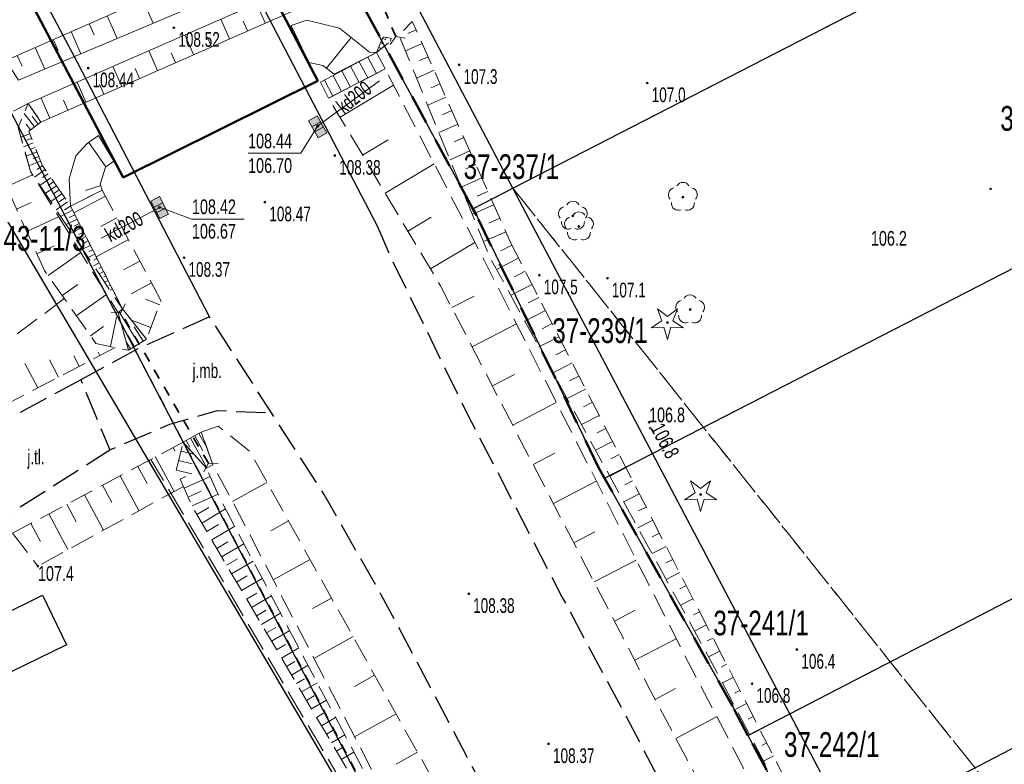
# Model space of a CAD drawing. Header units: metres. Extents: x 7529521 to 7531797, y 5723878 to 5728074.
# Tile 47 of 90: x 7530255 to 7530305, y 5726704 to 5726742. Entities that reach past the tile are written whole.
import ezdxf
from ezdxf.enums import TextEntityAlignment as Align

# ---------------------------------------------------------------- set-up
doc = ezdxf.new("R2010")
doc.units = ezdxf.units.M
for name, pattern in [('2_1', [0]), ('2_BUBZ02', [1.75, 1.25, -0.5]), ('2_BUBZ02G', [1.75, 1.25, -0.5]), ('2_BUBZ03_01', [0.5, 0.5]), ('2_BUIB12_02', [0]), ('2_KTPL01', [2, 1.5, -0.5]), ('4_1', [0]), ('4_SUPK_01', [0]), ('GAO', [2.5, 1.5, -1]), ('GDE', [0]), ('GUK', [2, 1.5, -0.5]), ('GUZ', [1, 0.5, -0.5]), ('L_0_05', [1.75, 1.25, -0.5]), ('L_0_06', [2, 1.5, -0.5]), ('L_0_7E', [1, 0.5, -0.5])]:
    doc.linetypes.add(name, pattern=pattern)
doc.layers.get('0').update_dxf_attribs({"color": 252})
for name, color, linetype, lineweight in [('BUBZ_L_1', 252, '2_BUBZ02', 18), ('BUBZ_L_2', 252, '2_BUBZ03_01', 18), ('BUIB_L_10', 252, '2_BUIB12_02', 25), ('Dzialki', 80, 'GDE', 30), ('jezdnia', 252, 'L_0_06', 18), ('koj', 252, 'Continuous', 25), ('Kontury', 252, 'GUK', 18), ('KTPL_L_0', 252, '2_KTPL01', 18), ('most betonowy', 252, 'Continuous', 50), ('Numery_dzialek', 80, 'Continuous', 30), ('opis', 252, 'Continuous', 18), ('przepust', 252, 'L_0_7E', 35), ('RTPW_T_0', 252, 'Continuous', 15), ('schody', 252, 'Continuous', 18), ('skarpa nieumocniona', 252, 'L_0_05', 18), ('skarpa umocniona', 252, 'Continuous', 18), ('SUPK_E_T_0', 24, 'Continuous', 15), ('SUPK_L_0', 24, '4_SUPK_01', 18), ('SUTK_T_0', 252, 'Continuous', 18), ('Uzytki', 252, 'GUZ', 18), ('wysokosci_naturalne', 7, 'Continuous', 18), ('wysokosci_sztuczne', 7, 'Continuous', 18)]:
    doc.layers.add(name, color=color, linetype=linetype, lineweight=lineweight)
doc.layers.add('EPGPO_L_0', color=7, linetype='GAO', lineweight=50, true_color=0x940094)
doc.layers.add('kd', color=7, linetype='Continuous', lineweight=18, true_color=0x803300)
doc.styles.get("Standard").update_dxf_attribs({"font": 'arial.ttf'})

# ---------------------------------------------------------------- blocks, each defined once
blk = doc.blocks.new('2_RTPW01')
at = {"linetype": 'Continuous'}
blk.add_circle((0, 0), 0.045, dxfattribs=at)
blk = doc.blocks.new('4_SUPS01_05')
at = {"linetype": 'Continuous'}
blk.add_circle((0, 0), 0.0625, dxfattribs=at)
blk = doc.blocks.new('L_0_7E_1')
at = {"color": 0, "linetype": 'Continuous', "lineweight": 13, "flags": 128}
for points in [[(0, 0), (-0.53, 0.85)], [(0, 0), (-0.53, -0.85)]]:
    blk.add_lwpolyline(points, dxfattribs=at)
blk = doc.blocks.new('L_0_7E_2')
at = {"color": 0, "linetype": 'Continuous', "lineweight": 13, "flags": 128}
for points in [[(0, 0), (-0.53, 0.85)], [(0, 0), (-0.53, -0.85)]]:
    blk.add_lwpolyline(points, dxfattribs=at)
blk = doc.blocks.new('SUUS05')
at = {"linetype": 'Continuous', "lineweight": 18, "true_color": 0xffffff}
blk.add_hatch(color=7, dxfattribs=at).paths.add_polyline_path([(1, 0.5), (1, -0.5), (-1, -0.5), (-1, 0.5), (1, 0.5)])
at = {"color": 0, "linetype": 'Continuous', "lineweight": 18, "flags": 128}
blk.add_lwpolyline([(1, 0.5), (1, -0.5), (-1, -0.5), (-1, 0.5), (1, 0.5)], close=True, dxfattribs=at)
for points in [[(-0.3, 0.5), (-0.3, -0.5)], [(0.3, 0.5), (0.3, -0.5)]]:
    blk.add_lwpolyline(points, dxfattribs=at)
blk = doc.blocks.new('OBOP01_01')
at = {"linetype": 'Continuous', "lineweight": 18}
blk.add_hatch(color=0, dxfattribs=at).paths.add_polyline_path([(0, -0.1, 1), (0, 0.1, 1)])
at = {"color": 0, "linetype": 'Continuous', "lineweight": 18, "flags": 128}
blk.add_lwpolyline([(0, -1.74), (-0.35, -0.48), (-1.65, -0.54), (-0.57, 0.18), (-1.02, 1.4), (0, 0.6), (1.02, 1.4), (0.57, 0.18), (1.65, -0.54), (0.35, -0.48), (0, -1.74)], dxfattribs=at)
at = {"color": 0, "linetype": 'Continuous', "lineweight": 18}
blk.add_circle((0, 0), 0.1, dxfattribs=at)
blk = doc.blocks.new('OBOP02_01')
at = {"linetype": 'Continuous', "lineweight": 18}
blk.add_hatch(color=0, dxfattribs=at).paths.add_polyline_path([(0, -0.1, 1), (0, 0.1, 1)])
at = {"color": 0, "linetype": 'Continuous', "lineweight": 18}
blk.add_circle((0, 0), 0.1, dxfattribs=at)
for centre, radius, start, end in [((0, 0.8), 0.7, 29.8459, 150.1541), ((-0.77, 0.25), 0.7, 101.6336, 222.6627), ((0.77, 0.25), 0.7, 317.3373, 78.3664), ((-0.46, -0.64), 0.71, 174.3693, 292.5572), ((0.46, -0.64), 0.71, 247.4428, 5.6307)]:
    blk.add_arc(centre, radius, start, end, dxfattribs=at)
blk = doc.blocks.new('RTPW01')
at = {"linetype": 'Continuous', "lineweight": 13}
blk.add_hatch(color=0, dxfattribs=at).paths.add_polyline_path([(0, -0.09, 1), (0, 0.09, 1)])
at = {"color": 0, "linetype": 'Continuous', "lineweight": 13}
blk.add_circle((0, 0), 0.0906, dxfattribs=at)
blk = doc.blocks.new('RTPW02')
at = {"linetype": 'Continuous', "lineweight": 13}
blk.add_hatch(color=0, dxfattribs=at).paths.add_polyline_path([(0, -0.09, 1), (0, 0.09, 1)])
at = {"color": 0, "linetype": 'Continuous', "lineweight": 13}
blk.add_circle((0, 0), 0.0906, dxfattribs=at)

msp = doc.modelspace()

# ---------------------------------------------------------------- linework, layer by layer
at = {"layer": 'BUBZ_L_1', "linetype": '2_BUBZ02'}
for p, q in [((7530257.395, 5726727.492), (7530250.36, 5726722.21)), ((7530263.464, 5726717.925), (7530256.05, 5726713.86)), ((7530254.76, 5726715.54), (7530256.05, 5726713.86))]:
    msp.add_line(p, q, dxfattribs=at)
at = {"layer": 'BUBZ_L_1', "linetype": '2_BUBZ02G'}
for p, q in [((7530259.991, 5726725.001), (7530252.18, 5726720.93)), ((7530263.456, 5726720.173), (7530254.76, 5726715.54))]:
    msp.add_line(p, q, dxfattribs=at)
at = {"layer": 'BUBZ_L_1', "linetype": '2_1'}
for p, q in [((7530258.152, 5726724.043), (7530257.876, 5726724.572)), ((7530259.208, 5726724.593), (7530259.118, 5726724.766)), ((7530256.038, 5726722.941), (7530255.391, 5726724.183)), ((7530257.095, 5726723.492), (7530256.633, 5726724.378)), ((7530262.941, 5726719.899), (7530263.035, 5726719.725)), ((7530262.029, 5726719.454), (7530262.99, 5726717.669)), ((7530261.148, 5726718.944), (7530261.616, 5726718.075)), ((7530260.246, 5726718.463), (7530261.202, 5726716.687)), ((7530259.341, 5726717.981), (7530259.817, 5726717.097)), ((7530258.432, 5726717.496), (7530259.4, 5726715.698)), ((7530257.519, 5726717.01), (7530258.003, 5726716.111)), ((7530256.603, 5726716.522), (7530257.583, 5726714.701)), ((7530255.683, 5726716.032), (7530256.175, 5726715.118))]:
    msp.add_line(p, q, dxfattribs=at)
msp.add_point((7530257.35, 5726727.46), dxfattribs=at)
at = {"layer": 'BUBZ_L_2', "linetype": '2_BUBZ03_01'}
msp.add_line((7530269.89, 5726739.5), (7530268.9, 5726741.37), dxfattribs=at)
at = {"layer": 'BUBZ_L_2', "linetype": '2_1'}
msp.add_point((7530259.93, 5726734.49), dxfattribs=at)
at = {"layer": 'BUIB_L_10', "linetype": '2_BUIB12_02'}
for p, q in [((7530251.105, 5726709.844), (7530256.281, 5726712.373)), ((7530256.281, 5726712.373), (7530257.513, 5726709.852)), ((7530257.513, 5726709.852), (7530252.337, 5726707.323))]:
    msp.add_line(p, q, dxfattribs=at)
at = {"layer": 'Dzialki'}
for p, q in [((7530280.26, 5726733.12), (7530322.833, 5726755.016)), ((7530280.26, 5726733.12), (7530273.5, 5726745.96)), ((7530271.29, 5726744.86), (7530278.22, 5726732.07)), ((7530287.38, 5726719.6), (7530329.95, 5726741.49)), ((7530281.54, 5726685.57), (7530254.03, 5726738.21)), ((7530251.35, 5726736.75), (7530281.54, 5726685.57)), ((7530278.22, 5726732.07), (7530280.26, 5726733.12)), ((7530287.38, 5726719.6), (7530280.26, 5726733.12)), ((7530278.22, 5726732.07), (7530278.4, 5726731.74)), ((7530278.4, 5726731.74), (7530284.61, 5726718.92)), ((7530294.37, 5726706.34), (7530336.869, 5726728.337)), ((7530297.54, 5726700.33), (7530340.011, 5726722.365)), ((7530284.93, 5726718.34), (7530287.38, 5726719.6)), ((7530294.37, 5726706.34), (7530287.38, 5726719.6)), ((7530284.61, 5726718.92), (7530284.93, 5726718.34)), ((7530284.93, 5726718.34), (7530291.45, 5726706.72)), ((7530291.45, 5726706.72), (7530292.24, 5726705.23)), ((7530292.24, 5726705.23), (7530294.37, 5726706.34)), ((7530297.54, 5726700.33), (7530294.37, 5726706.34)), ((7530292.24, 5726705.23), (7530294.37, 5726701.28))]:
    msp.add_line(p, q, dxfattribs=at)
at = {"layer": 'EPGPO_L_0', "linetype": 'GAO'}
for p, q in [((7530278.22, 5726732.07), (7530271.29, 5726744.86)), ((7530278.4, 5726731.74), (7530278.22, 5726732.07)), ((7530284.61, 5726718.92), (7530278.4, 5726731.74)), ((7530284.93, 5726718.34), (7530284.61, 5726718.92)), ((7530291.45, 5726706.72), (7530284.93, 5726718.34)), ((7530292.24, 5726705.23), (7530291.45, 5726706.72)), ((7530294.37, 5726701.28), (7530292.24, 5726705.23))]:
    msp.add_line(p, q, dxfattribs=at)
at = {"layer": 'jezdnia', "color": 251, "lineweight": 30, "flags": 128}
for points in [[(7530273.34, 5726731.2), (7530273.98, 5726729.71), (7530277.97, 5726721.55), (7530282.76, 5726712.3), (7530285.81, 5726706.62), (7530296.83, 5726685.61), (7530305.01, 5726670.05), (7530322.33, 5726637.17), (7530331.08, 5726620.54), (7530348.32, 5726587.94), (7530358.27, 5726568.99), (7530369.92, 5726547)], [(7530264.8, 5726726.56), (7530261.28, 5726725), (7530258.23, 5726723.35), (7530259.71, 5726719.78), (7530262.77, 5726721.09), (7530265.18, 5726721.79), (7530267.96, 5726721.67)], [(7530362.9, 5726543.14), (7530351.32, 5726564.9), (7530341.33, 5726583.89), (7530324.11, 5726616.54), (7530315.27, 5726633.32), (7530297.91, 5726666.21), (7530289.72, 5726681.72), (7530278.56, 5726702.95), (7530273.57, 5726712.37), (7530270.64, 5726717.51), (7530267.96, 5726721.67), (7530264.8, 5726726.56)], [(7530258.23, 5726723.35), (7530250.66, 5726719.29), (7530252.66, 5726715.3), (7530259.71, 5726719.78)]]:
    msp.add_lwpolyline(points, dxfattribs=at)
at = {"layer": 'kd', "linetype": 'Continuous', "lineweight": 18, "flags": 128}
msp.add_lwpolyline([(7530262.26, 5726732.13), (7530259.28, 5726730.58)], dxfattribs=at)
at = {"layer": 'koj', "color": 251, "linetype": 'Continuous', "lineweight": 30, "flags": 128}
for points in [[(7530260.17, 5726756.37), (7530267.03, 5726743.33), (7530273.34, 5726731.2)], [(7530264.8, 5726726.56), (7530258.06, 5726739.52), (7530251.44, 5726752)]]:
    msp.add_lwpolyline(points, dxfattribs=at)
at = {"layer": 'Kontury'}
for p, q in [((7530280.26, 5726733.12), (7530306.43, 5726746.58)), ((7530271.29, 5726744.86), (7530278.22, 5726732.07)), ((7530278.22, 5726732.07), (7530280.26, 5726733.12)), ((7530356.2, 5726637.87), (7530280.26, 5726733.12)), ((7530278.22, 5726732.07), (7530278.4, 5726731.74)), ((7530278.4, 5726731.74), (7530284.61, 5726718.92)), ((7530284.61, 5726718.92), (7530284.93, 5726718.34)), ((7530284.93, 5726718.34), (7530291.45, 5726706.72)), ((7530291.45, 5726706.72), (7530292.24, 5726705.23)), ((7530292.24, 5726705.23), (7530294.37, 5726701.28))]:
    msp.add_line(p, q, dxfattribs=at)
at = {"layer": 'KTPL_L_0', "linetype": '2_KTPL01'}
msp.add_line((7530281.796, 5726685.511), (7530261.808, 5726719.295), dxfattribs=at)
at = {"layer": 'most betonowy', "color": 252, "linetype": 'Continuous', "lineweight": 50, "flags": 128}
msp.add_lwpolyline([(7530260.4, 5726733.67), (7530270.31, 5726738.6), (7530264.54, 5726749.61), (7530254.7, 5726744.48), (7530260.4, 5726733.67)], dxfattribs=at)
at = {"layer": 'przepust', "color": 24, "lineweight": 35, "flags": 128}
for points in [[(7530274.29, 5726740.85), (7530273.26, 5726743.32)], [(7530264.74, 5726719.1), (7530260.28, 5726726.79)]]:
    msp.add_lwpolyline(points, dxfattribs=at)
at = {"layer": 'schody', "color": 252, "linetype": 'Continuous', "lineweight": 18, "flags": 128}
msp.add_lwpolyline([(7530273.75, 5726739.2), (7530270.87, 5726737.7), (7530270.45, 5726738.52), (7530273.31, 5726740.03)], close=True, dxfattribs=at)
for points in [[(7530272.871, 5726739.795), (7530273.306, 5726738.967)], [(7530273.31, 5726740.03), (7530273.75, 5726739.2)], [(7530271.986, 5726739.331), (7530272.419, 5726738.505)], [(7530272.428, 5726739.563), (7530272.862, 5726738.736)], [(7530270.657, 5726738.634), (7530271.088, 5726737.813)], [(7530271.1, 5726738.866), (7530271.532, 5726738.044)], [(7530271.543, 5726739.098), (7530271.975, 5726738.274)]]:
    msp.add_lwpolyline(points, dxfattribs=at)
at = {"layer": 'skarpa nieumocniona', "color": 252, "lineweight": 18, "flags": 128}
for points in [[(7530280.13, 5726730.38), (7530290.8, 5726709.54), (7530301.96, 5726687.73), (7530309.66, 5726672.95), (7530327.44, 5726639.44), (7530335.44, 5726624.47), (7530353.08, 5726591.44), (7530362.53, 5726572.66), (7530374.91, 5726549.97), (7530361.89, 5726571.88), (7530352.2, 5726590.63), (7530334.93, 5726623.29), (7530326.84, 5726639.02), (7530309.08, 5726672.58), (7530301.71, 5726687.47), (7530290.28, 5726709.16), (7530279.12, 5726729.54), (7530274.45, 5726740.92), (7530275.13, 5726741.62)], [(7530273.31, 5726740.03), (7530273.64, 5726740.83), (7530274.18, 5726740.74)], [(7530371.44, 5726547.5), (7530359.58, 5726569.81), (7530349.42, 5726588.72), (7530332.29, 5726621.37), (7530323.72, 5726638.05), (7530306.54, 5726670.82), (7530298.56, 5726686.33), (7530287.26, 5726707.54), (7530276.57, 5726728.14), (7530270.87, 5726737.7), (7530273.75, 5726739.2), (7530278.81, 5726729.42), (7530289.35, 5726708.67), (7530300.86, 5726686.7), (7530308.6, 5726671.95), (7530326.04, 5726638.65), (7530334.52, 5726622.72), (7530351.53, 5726590.16), (7530361.22, 5726570.95), (7530373.62, 5726548.22)], [(7530253.43, 5726735.42), (7530246.18, 5726731.64), (7530245.85, 5726732.69), (7530248.05, 5726733.56), (7530252.96, 5726736.09), (7530255.56, 5726737.43), (7530255.04, 5726736.22), (7530255.68, 5726733.97), (7530260.14, 5726726.76), (7530260.66, 5726724.86), (7530259, 5726725.21), (7530256.39, 5726728.92)], [(7530256.2, 5726736.49), (7530255.58, 5726736.02), (7530256.26, 5726734.3), (7530257.71, 5726732.21), (7530260.36, 5726726.97), (7530255.68, 5726733.97), (7530255.04, 5726736.22), (7530255.56, 5726737.43)], [(7530257.71, 5726732.21), (7530259.33, 5726733.02), (7530262.33, 5726727.37), (7530261.59, 5726725.43), (7530260.36, 5726726.97)], [(7530348.05, 5726563.03), (7530336.88, 5726583.35), (7530320.57, 5726613.94), (7530310.93, 5726631.41), (7530294.25, 5726663.61), (7530286.16, 5726680.01), (7530274.6, 5726700.53), (7530265.95, 5726717.2), (7530264.97, 5726719.02), (7530264.37, 5726720.69), (7530265.24, 5726720.99), (7530266.84, 5726719.72), (7530276.75, 5726701.96), (7530288.3, 5726681.13), (7530296.52, 5726665.55), (7530313.45, 5726632.76), (7530322.52, 5726615.66), (7530339.04, 5726584.5), (7530349.75, 5726564.11), (7530361.37, 5726542.41), (7530359.48, 5726541.07)], [(7530359.04, 5726540.86), (7530358.41, 5726540.44), (7530347.45, 5726562.71), (7530330.61, 5726592.27), (7530319.4, 5726613.04), (7530305.6, 5726639.36), (7530293.37, 5726662.92), (7530283.7, 5726682.37), (7530273.9, 5726699.97), (7530263.97, 5726716.79), (7530263.1, 5726718.74), (7530263.45, 5726720.17), (7530264.64, 5726718.86), (7530265.31, 5726717.35), (7530274.29, 5726700.33), (7530285.7, 5726679.86), (7530293.98, 5726663.37), (7530310.41, 5726631.18), (7530320.27, 5726613.8), (7530331.46, 5726592.99), (7530347.76, 5726562.91)]]:
    msp.add_lwpolyline(points, close=True, dxfattribs=at)
at = {"layer": 'skarpa nieumocniona', "color": 252, "linetype": 'Continuous', "lineweight": 18, "flags": 128}
for points in [[(7530275.329, 5726741.184), (7530274.913, 5726740.999)], [(7530273.61, 5726740.76), (7530273.788, 5726740.688)], [(7530273.808, 5726740.803), (7530273.798, 5726740.746)], [(7530274.054, 5726740.759), (7530274.029, 5726740.615)], [(7530273.423, 5726740.297), (7530273.569, 5726740.237)], [(7530273.516, 5726740.528), (7530273.653, 5726740.473)], [(7530275.633, 5726740.499), (7530274.781, 5726740.12)], [(7530273.329, 5726740.065), (7530273.339, 5726740.061)], [(7530275.938, 5726739.814), (7530275.502, 5726739.62)], [(7530276.242, 5726739.128), (7530275.351, 5726738.732)], [(7530271.449, 5726736.735), (7530274.183, 5726738.365)], [(7530276.547, 5726738.443), (7530276.091, 5726738.24)], [(7530276.851, 5726737.757), (7530275.92, 5726737.344)], [(7530255.872, 5726736.239), (7530255.343, 5726736.932)], [(7530256.071, 5726736.391), (7530255.764, 5726736.793)], [(7530277.156, 5726737.072), (7530276.681, 5726736.861)], [(7530255.673, 5726736.088), (7530255.452, 5726736.378)], [(7530277.46, 5726736.387), (7530276.49, 5726735.955)], [(7530255.627, 5726735.894), (7530255.182, 5726735.716)], [(7530255.72, 5726735.661), (7530255.485, 5726735.568)], [(7530277.765, 5726735.701), (7530277.27, 5726735.481)], [(7530255.812, 5726735.429), (7530255.319, 5726735.232)], [(7530255.905, 5726735.197), (7530255.646, 5726735.094)], [(7530272.602, 5726734.802), (7530273.91, 5726735.582)], [(7530255.998, 5726734.965), (7530255.455, 5726734.749)], [(7530256.09, 5726734.732), (7530255.807, 5726734.62)], [(7530278.07, 5726735.016), (7530277.059, 5726734.567)], [(7530256.183, 5726734.5), (7530255.592, 5726734.265)], [(7530256.282, 5726734.272), (7530256.005, 5726734.081)], [(7530273.754, 5726732.87), (7530276.253, 5726734.36)], [(7530278.374, 5726734.33), (7530277.859, 5726734.102)], [(7530254.442, 5726733.191), (7530255.78, 5726733.801)], [(7530256.424, 5726734.066), (7530255.868, 5726733.682)], [(7530256.708, 5726733.655), (7530256.146, 5726733.266)], [(7530256.566, 5726733.86), (7530256.287, 5726733.667)], [(7530278.679, 5726733.645), (7530277.629, 5726733.179)], [(7530256.993, 5726733.243), (7530256.424, 5726732.85)], [(7530256.851, 5726733.449), (7530256.568, 5726733.254)], [(7530257.277, 5726732.832), (7530256.702, 5726732.435)], [(7530257.135, 5726733.038), (7530256.849, 5726732.84)], [(7530257.419, 5726732.626), (7530257.13, 5726732.427)], [(7530259.495, 5726732.712), (7530257.886, 5726731.857)], [(7530278.983, 5726732.96), (7530278.448, 5726732.722)], [(7530254.961, 5726732.053), (7530255.702, 5726732.391)], [(7530257.561, 5726732.421), (7530256.981, 5726732.019)], [(7530257.71, 5726732.21), (7530257.412, 5726732.013)], [(7530279.288, 5726732.274), (7530278.199, 5726731.79)], [(7530255.479, 5726730.916), (7530257.106, 5726731.658)], [(7530257.817, 5726731.993), (7530257.206, 5726731.683)], [(7530257.93, 5726731.77), (7530257.638, 5726731.622)], [(7530260.081, 5726731.607), (7530259.265, 5726731.175)], [(7530274.907, 5726730.937), (7530276.097, 5726731.647)], [(7530258.043, 5726731.546), (7530257.486, 5726731.264)], [(7530258.269, 5726731.1), (7530257.766, 5726730.846)], [(7530258.156, 5726731.323), (7530257.891, 5726731.189)], [(7530279.592, 5726731.589), (7530279.038, 5726731.343)], [(7530258.495, 5726730.654), (7530258.046, 5726730.427)], [(7530258.382, 5726730.877), (7530258.144, 5726730.757)], [(7530279.897, 5726730.903), (7530278.768, 5726730.402)], [(7530255.998, 5726729.779), (7530256.883, 5726730.182)], [(7530258.72, 5726730.208), (7530258.326, 5726730.009)], [(7530258.607, 5726730.431), (7530258.397, 5726730.325)], [(7530260.667, 5726730.503), (7530259.015, 5726729.626)], [(7530276.059, 5726729.005), (7530278.323, 5726730.355)], [(7530280.21, 5726730.222), (7530279.645, 5726729.933)], [(7530256.565, 5726728.669), (7530258.231, 5726729.84)], [(7530258.946, 5726729.762), (7530258.606, 5726729.59)], [(7530258.833, 5726729.985), (7530258.65, 5726729.892)], [(7530259.172, 5726729.316), (7530258.886, 5726729.171)], [(7530259.059, 5726729.539), (7530258.903, 5726729.46)], [(7530259.285, 5726729.093), (7530259.156, 5726729.027)], [(7530261.253, 5726729.399), (7530260.416, 5726728.955)], [(7530280.552, 5726729.555), (7530279.428, 5726728.979)], [(7530259.398, 5726728.87), (7530259.167, 5726728.753)], [(7530259.511, 5726728.647), (7530259.409, 5726728.595)], [(7530280.894, 5726728.887), (7530280.341, 5726728.604)], [(7530257.284, 5726727.647), (7530258.087, 5726728.211)], [(7530259.623, 5726728.424), (7530259.447, 5726728.334)], [(7530259.736, 5726728.201), (7530259.662, 5726728.163)], [(7530261.839, 5726728.295), (7530260.798, 5726727.743)], [(7530281.235, 5726728.219), (7530280.149, 5726727.663)], [(7530258.003, 5726726.624), (7530259.549, 5726727.711)], [(7530259.849, 5726727.978), (7530259.727, 5726727.916)], [(7530259.962, 5726727.754), (7530259.915, 5726727.73)], [(7530277.147, 5726727.037), (7530278.283, 5726727.625)], [(7530260.075, 5726727.531), (7530260.007, 5726727.497)], [(7530260.188, 5726727.308), (7530260.168, 5726727.298)], [(7530260.301, 5726727.085), (7530260.287, 5726727.078)], [(7530262.261, 5726727.181), (7530261.529, 5726727.462)], [(7530281.577, 5726727.552), (7530281.043, 5726727.279)], [(7530281.919, 5726726.884), (7530280.87, 5726726.347)], [(7530259.75, 5726725.05), (7530260.06, 5726726.542)], [(7530261.813, 5726726.014), (7530260.819, 5726726.396)], [(7530278.183, 5726725.039), (7530280.437, 5726726.208)], [(7530282.261, 5726726.217), (7530281.746, 5726725.953)], [(7530258.722, 5726725.601), (7530259.391, 5726726.072)], [(7530282.603, 5726725.549), (7530281.591, 5726725.031)], [(7530282.945, 5726724.882), (7530282.448, 5726724.627)], [(7530283.286, 5726724.214), (7530282.311, 5726723.715)], [(7530279.219, 5726723.042), (7530280.337, 5726723.622)], [(7530283.628, 5726723.547), (7530283.15, 5726723.302)], [(7530283.97, 5726722.879), (7530283.032, 5726722.399)], [(7530280.254, 5726721.044), (7530282.475, 5726722.196)], [(7530284.312, 5726722.211), (7530283.852, 5726721.976)], [(7530284.654, 5726721.544), (7530283.753, 5726721.082)], [(7530284.996, 5726720.876), (7530284.554, 5726720.65)], [(7530285.337, 5726720.209), (7530284.473, 5726719.766)], [(7530263.336, 5726719.726), (7530264, 5726719.564)], [(7530281.29, 5726719.047), (7530282.392, 5726719.618)], [(7530263.218, 5726719.24), (7530263.909, 5726719.072)], [(7530285.679, 5726719.541), (7530285.256, 5726719.325)], [(7530263.1, 5726718.754), (7530263.891, 5726718.562)], [(7530286.021, 5726718.874), (7530285.194, 5726718.45)], [(7530263.296, 5726718.297), (7530263.594, 5726718.429)], [(7530263.5, 5726717.84), (7530264.829, 5726718.432)], [(7530267.726, 5726718.129), (7530265.973, 5726717.15)], [(7530282.326, 5726717.049), (7530284.513, 5726718.183)], [(7530286.363, 5726718.206), (7530285.959, 5726717.999)], [(7530263.703, 5726717.383), (7530264.368, 5726717.679)], [(7530263.907, 5726716.927), (7530265.235, 5726717.519)], [(7530286.705, 5726717.538), (7530285.915, 5726717.134)], [(7530264.145, 5726716.488), (7530264.763, 5726716.853)], [(7530264.399, 5726716.057), (7530265.614, 5726716.774)], [(7530287.047, 5726716.871), (7530286.661, 5726716.673)], [(7530268.822, 5726716.164), (7530267.916, 5726715.658)], [(7530287.388, 5726716.203), (7530286.635, 5726715.818)], [(7530264.654, 5726715.627), (7530265.251, 5726715.979)], [(7530264.908, 5726715.196), (7530266.081, 5726715.889)], [(7530283.362, 5726715.052), (7530284.446, 5726715.615)], [(7530287.73, 5726715.536), (7530287.363, 5726715.348)], [(7530265.162, 5726714.766), (7530265.738, 5726715.106)], [(7530265.416, 5726714.335), (7530266.548, 5726715.003)], [(7530288.072, 5726714.868), (7530287.356, 5726714.501)], [(7530265.67, 5726713.905), (7530266.226, 5726714.233)], [(7530265.924, 5726713.474), (7530267.015, 5726714.118)], [(7530269.919, 5726714.199), (7530268.045, 5726713.154)], [(7530284.397, 5726713.055), (7530286.55, 5726714.171)], [(7530288.414, 5726714.201), (7530288.065, 5726714.022)], [(7530288.756, 5726713.533), (7530288.077, 5726713.185)], [(7530266.179, 5726713.043), (7530266.714, 5726713.359)], [(7530266.433, 5726712.613), (7530267.482, 5726713.232)], [(7530289.098, 5726712.865), (7530288.767, 5726712.696)], [(7530266.687, 5726712.182), (7530267.201, 5726712.486)], [(7530266.941, 5726711.752), (7530267.949, 5726712.347)], [(7530271.015, 5726712.235), (7530270.049, 5726711.695)], [(7530289.439, 5726712.198), (7530288.797, 5726711.869)], [(7530267.195, 5726711.321), (7530267.689, 5726711.613)], [(7530285.433, 5726711.057), (7530286.501, 5726711.611)], [(7530289.781, 5726711.53), (7530289.47, 5726711.371)], [(7530267.449, 5726710.891), (7530268.416, 5726711.461)], [(7530267.704, 5726710.46), (7530268.177, 5726710.739)], [(7530267.958, 5726710.029), (7530268.883, 5726710.576)], [(7530290.123, 5726710.863), (7530289.518, 5726710.553)], [(7530272.112, 5726710.27), (7530270.118, 5726709.157)], [(7530286.469, 5726709.06), (7530288.588, 5726710.159)], [(7530290.465, 5726710.195), (7530290.172, 5726710.045)], [(7530268.212, 5726709.599), (7530268.664, 5726709.866)], [(7530268.466, 5726709.168), (7530269.351, 5726709.69)], [(7530290.807, 5726709.528), (7530290.239, 5726709.237)], [(7530268.72, 5726708.738), (7530269.152, 5726708.993)], [(7530268.974, 5726708.307), (7530269.818, 5726708.805)], [(7530291.148, 5726708.86), (7530290.869, 5726708.717)], [(7530269.229, 5726707.876), (7530269.64, 5726708.119)], [(7530273.208, 5726708.305), (7530272.182, 5726707.732)], [(7530291.49, 5726708.192), (7530290.939, 5726707.91)], [(7530269.483, 5726707.446), (7530270.285, 5726707.919)], [(7530287.51, 5726707.065), (7530288.555, 5726707.622)], [(7530291.832, 5726707.524), (7530291.56, 5726707.386)], [(7530269.737, 5726707.015), (7530270.128, 5726707.246)], [(7530269.991, 5726706.585), (7530270.752, 5726707.034)], [(7530292.173, 5726706.857), (7530291.639, 5726706.583)], [(7530270.245, 5726706.154), (7530270.615, 5726706.373)], [(7530270.499, 5726705.724), (7530271.219, 5726706.148)], [(7530274.305, 5726706.34), (7530272.191, 5726705.161)], [(7530288.568, 5726705.08), (7530290.645, 5726706.187)], [(7530292.515, 5726706.189), (7530292.251, 5726706.054)], [(7530270.754, 5726705.293), (7530271.103, 5726705.499)], [(7530292.856, 5726705.521), (7530292.338, 5726705.256)], [(7530271.008, 5726704.862), (7530271.686, 5726705.263)], [(7530271.262, 5726704.432), (7530271.591, 5726704.626)], [(7530293.198, 5726704.854), (7530292.943, 5726704.723)], [(7530271.516, 5726704.001), (7530272.153, 5726704.377)], [(7530275.401, 5726704.376), (7530274.314, 5726703.769)], [(7530293.539, 5726704.186), (7530293.037, 5726703.929)]]:
    msp.add_lwpolyline(points, dxfattribs=at)
at = {"layer": 'skarpa umocniona', "linetype": 'Continuous', "lineweight": 18, "flags": 128}
for points in [[(7530269.18, 5726746.14), (7530269.95, 5726744.93), (7530255.06, 5726738.62), (7530254.42, 5726739.63)], [(7530270.43, 5726743.96), (7530270.7, 5726742.89), (7530256.2, 5726736.49), (7530255.56, 5726737.43)], [(7530269.86, 5726739.52), (7530268.96, 5726741.41), (7530269.76, 5726741.69), (7530271.42, 5726741.28), (7530272.95, 5726740.06), (7530273.31, 5726740.03), (7530271.15, 5726738.93), (7530270.58, 5726739.38)], [(7530259.92, 5726734.49), (7530259.49, 5726734.19), (7530259.23, 5726733.33), (7530259.33, 5726733.02), (7530257.71, 5726732.21), (7530257.64, 5726733.6), (7530257.98, 5726734.77), (7530258.56, 5726735.4), (7530259.13, 5726735.81)], [(7530261.59, 5726725.43), (7530260.66, 5726724.86), (7530260.14, 5726726.76), (7530260.36, 5726726.97)], [(7530264.97, 5726719.02), (7530264.64, 5726718.86), (7530263.45, 5726720.17), (7530264.37, 5726720.69)]]:
    msp.add_lwpolyline(points, close=True, dxfattribs=at)
for points in [[(7530261.404, 5726742.713), (7530261.926, 5726741.53)], [(7530267.64, 5726741.541), (7530267.2, 5726742.539)], [(7530259.574, 5726741.906), (7530260.084, 5726740.749)], [(7530265.811, 5726740.733), (7530265.368, 5726741.735)], [(7530266.726, 5726741.137), (7530266.505, 5726741.637)], [(7530258.659, 5726741.502), (7530258.911, 5726740.931)], [(7530256.829, 5726740.695), (7530257.075, 5726740.137)], [(7530257.744, 5726741.098), (7530258.242, 5726739.969)], [(7530263.981, 5726739.926), (7530263.537, 5726740.931)], [(7530264.896, 5726740.329), (7530264.674, 5726740.831)], [(7530270.759, 5726739.244), (7530272.015, 5726740.806)], [(7530255.914, 5726740.291), (7530256.4, 5726739.189)], [(7530254.999, 5726739.888), (7530255.239, 5726739.343)], [(7530262.151, 5726739.118), (7530261.706, 5726740.127)], [(7530263.066, 5726739.522), (7530262.844, 5726740.026)], [(7530260.322, 5726738.31), (7530259.875, 5726739.323)], [(7530261.236, 5726738.714), (7530261.013, 5726739.22)], [(7530258.492, 5726737.503), (7530258.043, 5726738.519)], [(7530259.407, 5726737.907), (7530259.183, 5726738.414)], [(7530256.662, 5726736.695), (7530256.212, 5726737.715)], [(7530257.577, 5726737.099), (7530257.352, 5726737.608)], [(7530259.504, 5726734.203), (7530258.64, 5726735.455)], [(7530259.256, 5726733.252), (7530258.469, 5726732.998)], [(7530261.194, 5726725.188), (7530260.194, 5726726.812)], [(7530260.981, 5726725.057), (7530260.643, 5726725.606)], [(7530261.407, 5726725.319), (7530260.95, 5726726.061)], [(7530260.768, 5726724.926), (7530260.543, 5726725.292)], [(7530264.26, 5726720.626), (7530264.636, 5726719.947)], [(7530263.604, 5726720.262), (7530263.79, 5726719.926)], [(7530263.822, 5726720.383), (7530264.66, 5726718.872)], [(7530264.041, 5726720.504), (7530264.464, 5726719.742)]]:
    msp.add_lwpolyline(points, dxfattribs=at)
at = {"layer": 'SUPK_L_0', "linetype": '4_SUPK_01'}
for p, q in [((7530270.31, 5726736.29), (7530273.46, 5726738.59)), ((7530262.26, 5726732.13), (7530259.28, 5726730.58))]:
    msp.add_line(p, q, dxfattribs=at)
at = {"layer": 'SUPK_L_0', "linetype": '4_1'}
for p, q in [((7530270.31, 5726736.29), (7530273.46, 5726738.59)), ((7530262.26, 5726732.13), (7530259.28, 5726730.58))]:
    msp.add_line(p, q, dxfattribs=at)
at = {"layer": 'SUTK_T_0', "linetype": 'Continuous'}
for p, q in [((7530270.31, 5726736.29), (7530269.45, 5726734.9)), ((7530266.763, 5726734.9), (7530269.45, 5726734.9)), ((7530262.24, 5726732.15), (7530263.9, 5726731.55)), ((7530263.9, 5726731.55), (7530266.56, 5726731.55))]:
    msp.add_line(p, q, dxfattribs=at)
at = {"layer": 'Uzytki'}
for p, q in [((7530306.43, 5726746.58), (7530280.26, 5726733.12)), ((7530278.22, 5726732.07), (7530271.29, 5726744.86)), ((7530281.53, 5726685.74), (7530254.03, 5726738.21)), ((7530280.26, 5726733.12), (7530356.2, 5726637.87)), ((7530278.4, 5726731.74), (7530278.22, 5726732.07)), ((7530284.61, 5726718.92), (7530278.4, 5726731.74)), ((7530284.93, 5726718.34), (7530284.61, 5726718.92)), ((7530291.45, 5726706.72), (7530284.93, 5726718.34)), ((7530292.24, 5726705.23), (7530291.45, 5726706.72)), ((7530294.37, 5726701.28), (7530292.24, 5726705.23))]:
    msp.add_line(p, q, dxfattribs=at)
at = {"layer": 'wysokosci_naturalne', "color": 252}
for p in [(7530277.52, 5726739.41), (7530287.11, 5726738.48), (7530281.61, 5726728.69), (7530285.08, 5726728.53), (7530294.74, 5726709.61), (7530292.45, 5726707.87)]:
    msp.add_point(p, dxfattribs=at)
at = {"layer": 'wysokosci_sztuczne', "color": 252}
for p in [(7530262.98, 5726741.3), (7530258.61, 5726739.24), (7530271.18, 5726734.78), (7530267.62, 5726732.41), (7530263.5, 5726729.58), (7530278.01, 5726712.45), (7530282.08, 5726704.8)]:
    msp.add_point(p, dxfattribs=at)

# ---------------------------------------------------------------- block references
at = {"color": 252, "linetype": 'Continuous', "xscale": 0.5, "yscale": 0.5, "zscale": 0.5}
for p, rotation in [((7530270.31, 5726736.25), 300.0000000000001), ((7530262.26, 5726732.13), 297)]:
    msp.add_blockref('SUUS05', p, dxfattribs=dict(at, rotation=rotation))
at = {"color": 74, "linetype": 'Continuous', "xscale": 0.5, "yscale": 0.5, "zscale": 0.5}
for name, p in [('OBOP02_01', (7530288.927, 5726732.668)), ('OBOP02_01', (7530283.32, 5726731.706)), ('OBOP02_01', (7530283.627, 5726731.166)), ('OBOP02_01', (7530289.294, 5726726.934)), ('OBOP01_01', (7530288.136, 5726726.276)), ('OBOP01_01', (7530289.832, 5726717.51))]:
    msp.add_blockref(name, p, dxfattribs=at)
at = {"layer": 'przepust', "color": 24, "linetype": 'Continuous', "xscale": 0.5, "yscale": 0.5, "zscale": 0.5}
for p, rotation in [((7530274.29, 5726740.85), 112.64), ((7530264.74, 5726719.1), 120.11)]:
    msp.add_blockref('L_0_7E_1', p, dxfattribs=dict(at, rotation=rotation))
at = {"layer": 'przepust', "color": 252, "linetype": 'Continuous', "xscale": 0.5, "yscale": 0.5, "zscale": 0.5, "rotation": 300.11}
msp.add_blockref('L_0_7E_2', (7530260.28, 5726726.79), dxfattribs=at)
at = {"layer": 'RTPW_T_0'}
for p in [(7530304.61, 5726733.08), (7530287.2, 5726721.19), (7530256.05, 5726713.86)]:
    msp.add_blockref('2_RTPW01', p, dxfattribs=at)
at = {"layer": 'RTPW_T_0', "rotation": 297.7299986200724}
msp.add_blockref('2_RTPW01', (7530287.26, 5726720.892), dxfattribs=at)
at = {"layer": 'SUTK_T_0'}
for p in [(7530270.31, 5726736.29), (7530262.24, 5726732.15)]:
    msp.add_blockref('4_SUPS01_05', p, dxfattribs=at)
at = {"layer": 'wysokosci_naturalne', "color": 252, "linetype": 'Continuous', "xscale": 0.5, "yscale": 0.5, "zscale": 0.5}
for p in [(7530277.52, 5726739.41), (7530287.11, 5726738.48), (7530281.61, 5726728.69), (7530285.08, 5726728.53), (7530294.74, 5726709.61), (7530292.45, 5726707.87)]:
    msp.add_blockref('RTPW01', p, dxfattribs=at)
at = {"layer": 'wysokosci_sztuczne', "color": 252, "linetype": 'Continuous', "xscale": 0.5, "yscale": 0.5, "zscale": 0.5}
for p in [(7530262.98, 5726741.3), (7530258.61, 5726739.24), (7530271.18, 5726734.78), (7530267.62, 5726732.41), (7530263.5, 5726729.58), (7530278.01, 5726712.45), (7530282.08, 5726704.8)]:
    msp.add_blockref('RTPW02', p, dxfattribs=at)

# ---------------------------------------------------------------- texts
at = {"layer": 'kd', "lineweight": 15, "width": 0.66}
msp.add_text('kd200', height=0.75, rotation=38.1, dxfattribs=at).set_placement((7530271.19, 5726737.47), align=Align.TOP_LEFT)
at = {"layer": 'Numery_dzialek', "width": 0.7}
for s, p in [('37-239/2', (7530305.106, 5726737.307)), ('37-237/1', (7530277.75, 5726734.85)), ('37-239/1', (7530282.27, 5726726.49)), ('37-241/1', (7530290.48, 5726711.59)), ('37-242/1', (7530294.08, 5726705.4))]:
    msp.add_text(s, height=1.26, dxfattribs=at).set_placement(p, align=Align.TOP_LEFT)
msp.add_text('43-11/3', height=1.26, dxfattribs=at).set_placement((7530256.39, 5726730.59), align=Align.MIDDLE)
at = {"layer": 'opis', "color": 252, "lineweight": 15, "width": 0.66}
for s, p in [('j.mb.', (7530263.933, 5726724.196)), ('j.tl.', (7530255.51, 5726719.8))]:
    msp.add_text(s, height=0.75, dxfattribs=at).set_placement(p, align=Align.TOP_LEFT)
at = {"layer": 'RTPW_T_0', "width": 0.7}
for s, p in [('106.2', (7530298.51, 5726730.19)), ('106.8', (7530287.2, 5726721.19))]:
    msp.add_text(s, height=0.75, dxfattribs=at).set_placement(p)
msp.add_text('106.8', height=0.75, rotation=297.73, dxfattribs=at).set_placement((7530287.26, 5726720.892))
msp.add_text('107.4', height=0.75, dxfattribs=at).set_placement((7530256.05, 5726713.86), align=Align.TOP_LEFT)
at = {"layer": 'SUPK_E_T_0', "width": 0.7}
msp.add_text('kd200', height=0.75, rotation=29.31, dxfattribs=at).set_placement((7530260.433, 5726731.172), align=Align.MIDDLE)
at = {"layer": 'SUTK_T_0', "width": 0.7}
for s, p in [('108.44', (7530266.763, 5726735.9)), ('106.70', (7530266.763, 5726734.65)), ('108.42', (7530263.9, 5726732.55)), ('106.67', (7530263.9, 5726731.3))]:
    msp.add_text(s, height=0.75, dxfattribs=at).set_placement(p, align=Align.TOP_LEFT)
at = {"layer": 'wysokosci_naturalne', "color": 252, "lineweight": 15, "width": 0.66}
for s, p in [('107.3', (7530277.745, 5726738.435)), ('107.0', (7530287.335, 5726737.505)), ('107.5', (7530281.835, 5726727.715)), ('107.1', (7530285.305, 5726727.555)), ('106.4', (7530294.965, 5726708.635)), ('106.8', (7530292.675, 5726706.895))]:
    msp.add_text(s, height=0.75, dxfattribs=at).set_placement(p)
at = {"layer": 'wysokosci_sztuczne', "color": 252, "lineweight": 15, "width": 0.66}
for s, p in [('108.52', (7530263.205, 5726740.325)), ('108.44', (7530258.835, 5726738.265)), ('108.38', (7530271.405, 5726733.805)), ('108.47', (7530267.845, 5726731.435)), ('108.37', (7530263.725, 5726728.605)), ('108.38', (7530278.235, 5726711.475)), ('108.37', (7530282.305, 5726703.825))]:
    msp.add_text(s, height=0.75, dxfattribs=at).set_placement(p)

doc.saveas('drawing.dxf')
